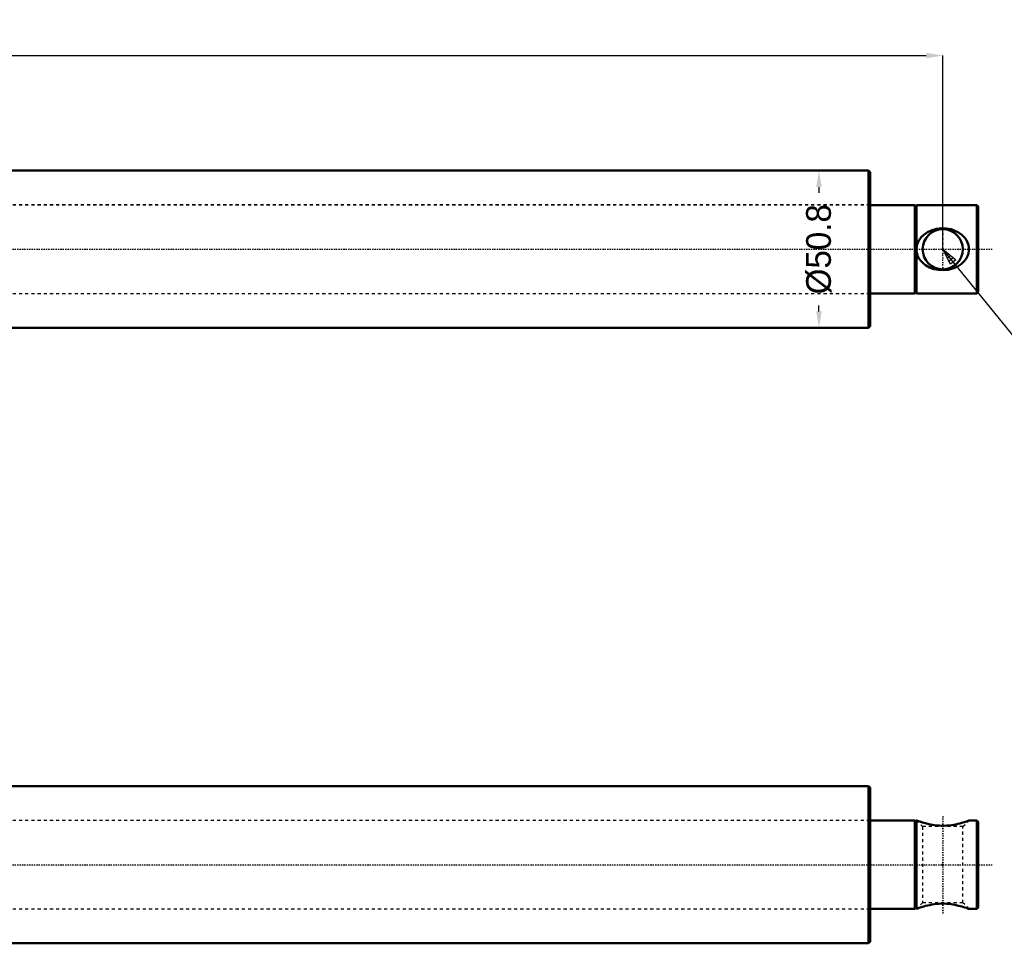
# Model space of a CAD drawing. Header units: millimetres. Extents: x -2 to 963, y 0 to 312.
# Tile 4 of 12: x 481 to 799, y 13 to 312. Entities that reach past the tile are written whole.
import ezdxf

# ---------------------------------------------------------------- set-up
doc = ezdxf.new("R2010")
doc.units = ezdxf.units.MM
doc.linetypes.add('Center', pattern=[1.5, 0.45, -0.5, 0.05, -0.5])
doc.linetypes.add('Dashed', pattern=[2, 1, -1])
for name, color, linetype, lineweight in [('am_0', 7, 'Continuous', 50), ('am_3', 6, 'Dashed', 25), ('am_6', 2, 'Continuous', 35), ('am_7', 7, 'Center', 25), ('am_8', 3, 'Continuous', 25), ('am_9', 7, 'Continuous', 50)]:
    doc.layers.add(name, color=color, linetype=linetype, lineweight=lineweight)
doc.dimstyles.new('ISO-25', dxfattribs={"dimtxt": 2.5, "dimasz": 2.5, "dimexe": 1.25, "dimexo": 0.625, "dimtad": 1, "dimtxsty": 'Standard', "dimcen": 2.5, "dimadec": 0, "dimazin": 0, "dimtfac": 1, "dimtmove": 0, "dimatfit": 3, "dimfxl": 1, "dimarcsym": 0})

# ---------------------------------------------------------------- blocks, each defined once
blk = doc.blocks.new('1_ID1012G5A404570000L5000T_0_in_ID10K_12_G4A_40_457_0000L50_0__1000')
at = {"layer": 'am_0'}
for p, q in [((770, 52.9), (755.5, 52.9)), ((770, 52.9), (770, 24.3)), ((770.5, 52.4), (770, 52.9)), ((770.5, 52.9), (770.5, 24.3)), ((790, 52.9), (787.48, 52.9)), ((790.5, 52.4), (790, 52.9)), ((790, 52.9), (790, 24.3)), ((790.5, 52.4), (790.5, 24.8)), ((755.5, 24.3), (770, 24.3)), ((770, 24.3), (770.5, 24.8)), ((787.48, 24.3), (790, 24.3)), ((790, 24.3), (790.5, 24.8))]:
    blk.add_line(p, q, dxfattribs=at)
for points in [[(770.5, 52.9), (770.5, 52.9), (770.59, 52.87), (770.82, 52.78), (771.16, 52.66), (771.61, 52.51), (772.42, 52.25), (773.39, 51.97), (774.47, 51.7), (775.65, 51.47), (776.38, 51.36), (777.12, 51.28), (777.9, 51.22), (778.68, 51.19), (779.46, 51.19), (780.23, 51.23), (781.01, 51.29), (781.78, 51.38), (782.51, 51.5), (783.21, 51.63), (783.9, 51.79), (784.56, 51.95), (785.51, 52.22), (786.34, 52.49), (786.85, 52.66), (787.23, 52.8), (787.45, 52.88), (787.5, 52.9)], [(787.5, 24.3), (787.47, 24.31), (787.32, 24.37), (787.04, 24.47), (786.63, 24.61), (786.12, 24.78), (785.22, 25.06), (784.14, 25.35), (782.96, 25.62), (781.68, 25.83), (780.93, 25.92), (780.16, 25.98), (779.36, 26.01), (778.57, 26.01), (777.8, 25.98), (777.04, 25.91), (776.27, 25.82), (775.53, 25.71), (774.82, 25.57), (774.14, 25.42), (773.48, 25.26), (772.86, 25.08), (772.04, 24.84), (771.35, 24.61), (770.93, 24.46), (770.64, 24.35), (770.54, 24.31), (770.5, 24.3)]]:
    blk.add_lwpolyline(points, dxfattribs=at)
at = {"layer": 'am_3'}
for p, q in [((755.5, 52.9), (274.5, 52.9)), ((770.5, 52.9), (772.5, 50.9)), ((785.5, 50.9), (787.5, 52.9)), ((772.5, 50.9), (772.5, 26.3)), ((785.5, 50.9), (772.5, 50.9)), ((785.5, 26.3), (785.5, 50.9)), ((772.5, 26.3), (770.5, 24.3)), ((785.5, 26.3), (772.5, 26.3)), ((787.5, 24.3), (785.5, 26.3)), ((274.5, 24.3), (755.5, 24.3))]:
    blk.add_line(p, q, dxfattribs=at)
at = {"layer": 'am_7'}
blk.add_line((779, 54.33), (779, 22.87), dxfattribs=at)
at = {"layer": 'am_6'}
for tag, p, flags in [('NB', (795.5, 54.33), 8), ('NN', (795.5, 53.83), 8), ('CATALOG', (795.5, 51.83), 8), ('NT', (795.5, 53.33), 8), ('NBSYN', (795.5, 52.83), 8), ('LINA', (795.5, 52.33), 8), ('MODEL', (795.5, 51.33), 8), ('IV', (795.5, 50.83), 8), ('STROKE', (795.5, 49.33), 8), ('GR', (795.5, 49.83), 8), ('MAST', (795.5, 50.33), 8), ('POS', (795.5, 48.83), 8), ('FC', (795.5, 48.33), 8), ('RC', (795.5, 47.83), 8), ('POORC', (795.5, 47.33), 8), ('TEXT', (795.5, 44.33), 8), ('OPTION', (795.5, 45.33), 8), ('CL', (795.5, 44.83), 8), ('PF', (795.5, 46.83), 8), ('LS', (795.5, 46.33), 8), ('IL', (795.5, 45.83), 8), ('PSOL_0', (795.5, 43.33), 9), ('PSOL_1', (795.5, 42.83), 9), ('PSOL_2', (795.5, 42.33), 9), ('PSOL_3', (795.5, 41.83), 9)]:
    blk.add_attdef(tag, p, '', height=0.5, dxfattribs=dict(at, flags=flags))
blk = doc.blocks.new('2_ID1012G5A404570000L5000T_0_in_ID10K_12_G4A_40_457_0000L50_0__1000')
at = {"layer": 'am_0'}
for p, q in [((755, 64), (162.45, 64)), ((755.5, 63.5), (755, 64)), ((755, 64), (755, 13.2)), ((755.5, 63.5), (755.5, 13.7)), ((162.45, 13.2), (755, 13.2)), ((755, 13.2), (755.5, 13.7))]:
    blk.add_line(p, q, dxfattribs=at)
at = {"layer": 'am_3'}
for p, q in [((755.5, 52.91), (278.5, 52.91)), ((278.5, 24.29), (755.5, 24.29))]:
    blk.add_line(p, q, dxfattribs=at)
at = {"layer": 'am_7'}
blk.add_line((126.5, 38.6), (795.3, 38.6), dxfattribs=at)
at = {"layer": 'am_6'}
for tag, p, flags in [('NB', (800.3, 77.2), 8), ('NN', (800.3, 76.7), 8), ('NT', (800.3, 76.2), 8), ('CATALOG', (800.3, 74.7), 8), ('GR', (800.3, 72.7), 8), ('NBSYN', (800.3, 75.7), 8), ('LINA', (800.3, 75.2), 8), ('MODEL', (800.3, 74.2), 8), ('IV', (800.3, 73.7), 8), ('MAST', (800.3, 73.2), 8), ('STROKE', (800.3, 72.2), 8), ('POS', (800.3, 71.7), 8), ('FC', (800.3, 71.2), 8), ('RC', (800.3, 70.7), 8), ('POORC', (800.3, 70.2), 8), ('PF', (800.3, 69.7), 8), ('TEXT', (800.3, 67.2), 8), ('OPTION', (800.3, 68.2), 8), ('CL', (800.3, 67.7), 8), ('LS', (800.3, 69.2), 8), ('IL', (800.3, 68.7), 8), ('PSOL_0', (800.3, 66.2), 9), ('PSOL_1', (800.3, 65.7), 9), ('PSOL_2', (800.3, 65.2), 9), ('PSOL_3', (800.3, 64.7), 9), ('PSOL_4', (800.3, 64.2), 9)]:
    blk.add_attdef(tag, p, '', height=0.5, dxfattribs=dict(at, flags=flags))
blk = doc.blocks.new('3_ID1012G5A404570000L5000T_0_in_ID10K_12_G4A_40_457_0000L50_0__1000')
at = {"layer": 'am_0'}
for p, q in [((770, 251.77), (755.5, 251.77)), ((770.5, 251.27), (770, 251.77)), ((770, 251.77), (770, 223.17)), ((770.5, 251.77), (770.5, 223.17)), ((790, 251.77), (770.5, 251.77)), ((790.5, 251.27), (790, 251.77)), ((790, 251.77), (790, 223.17)), ((790.5, 251.27), (790.5, 223.67)), ((755.5, 223.17), (770, 223.17)), ((770, 223.17), (770.5, 223.67)), ((770.5, 223.17), (790, 223.17)), ((790, 223.17), (790.5, 223.67))]:
    blk.add_line(p, q, dxfattribs=at)
blk.add_lwpolyline([(770.5, 237.47), (770.54, 236.81), (770.71, 235.98), (771, 235.18), (771.43, 234.4), (771.96, 233.69), (772.64, 232.99), (773.41, 232.38), (774.72, 231.62), (776.15, 231.08), (777.66, 230.77), (779.22, 230.69), (780.77, 230.84), (782.28, 231.22), (783.7, 231.83), (784.98, 232.67), (785.84, 233.47), (786.56, 234.4), (787.01, 235.22), (787.33, 236.12), (787.48, 237.06), (787.47, 238.02), (787.32, 238.86), (787.04, 239.66), (786.63, 240.44), (786.12, 241.15), (785.2, 242.09), (784.14, 242.86), (782.95, 243.47), (781.68, 243.91), (780.14, 244.19), (778.57, 244.25), (777.02, 244.07), (775.53, 243.65), (774.12, 243.01), (772.86, 242.14), (772.03, 241.34), (771.35, 240.41), (770.93, 239.58), (770.64, 238.69), (770.5, 237.47)], dxfattribs=at)
blk.add_circle((779, 237.47), 6.5, dxfattribs=at)
at = {"layer": 'am_3'}
for p, q in [((755.5, 251.77), (274.5, 251.77)), ((274.5, 223.17), (755.5, 223.17))]:
    blk.add_line(p, q, dxfattribs=at)
at = {"layer": 'am_7'}
blk.add_line((779, 230.64), (779, 244.29), dxfattribs=at)
at = {"layer": 'am_6'}
for tag, p, flags in [('NB', (795.5, 251.77), 8), ('NN', (795.5, 251.27), 8), ('CATALOG', (795.5, 249.27), 8), ('NT', (795.5, 250.77), 8), ('NBSYN', (795.5, 250.27), 8), ('LINA', (795.5, 249.77), 8), ('MODEL', (795.5, 248.77), 8), ('IV', (795.5, 248.27), 8), ('MAST', (795.5, 247.77), 8), ('STROKE', (795.5, 246.77), 8), ('GR', (795.5, 247.27), 8), ('POS', (795.5, 246.27), 8), ('FC', (795.5, 245.77), 8), ('RC', (795.5, 245.27), 8), ('POORC', (795.5, 244.77), 8), ('TEXT', (795.5, 241.77), 8), ('OPTION', (795.5, 242.77), 8), ('CL', (795.5, 242.27), 8), ('PF', (795.5, 244.27), 8), ('LS', (795.5, 243.77), 8), ('IL', (795.5, 243.27), 8), ('PSOL_0', (795.5, 240.77), 9), ('PSOL_1', (795.5, 240.27), 9), ('PSOL_2', (795.5, 239.77), 9), ('PSOL_3', (795.5, 239.27), 9)]:
    blk.add_attdef(tag, p, '', height=0.5, dxfattribs=dict(at, flags=flags))
blk = doc.blocks.new('4_ID1012G5A404570000L5000T_0_in_ID10K_12_G4A_40_457_0000L50_0__1000')
at = {"layer": 'am_0'}
for p, q in [((755, 262.87), (162.45, 262.87)), ((755.5, 262.37), (755, 262.87)), ((755, 262.87), (755, 212.07)), ((755.5, 262.37), (755.5, 212.57)), ((162.45, 212.07), (755, 212.07)), ((755, 212.07), (755.5, 212.57))]:
    blk.add_line(p, q, dxfattribs=at)
at = {"layer": 'am_3'}
for p, q in [((755.5, 251.78), (278.5, 251.78)), ((278.5, 223.16), (755.5, 223.16))]:
    blk.add_line(p, q, dxfattribs=at)
at = {"layer": 'am_7'}
blk.add_line((126.5, 237.47), (795.3, 237.47), dxfattribs=at)
at = {"layer": 'am_6'}
for tag, p, flags in [('CATALOG', (800.3, 273.57), 8), ('NB', (800.3, 276.07), 8), ('NN', (800.3, 275.57), 8), ('NT', (800.3, 275.07), 8), ('NBSYN', (800.3, 274.57), 8), ('LINA', (800.3, 274.07), 8), ('STROKE', (800.3, 271.07), 8), ('GR', (800.3, 271.57), 8), ('MODEL', (800.3, 273.07), 8), ('IV', (800.3, 272.57), 8), ('MAST', (800.3, 272.07), 8), ('POS', (800.3, 270.57), 8), ('FC', (800.3, 270.07), 8), ('OPTION', (800.3, 267.07), 8), ('RC', (800.3, 269.57), 8), ('POORC', (800.3, 269.07), 8), ('PF', (800.3, 268.57), 8), ('LS', (800.3, 268.07), 8), ('IL', (800.3, 267.57), 8), ('TEXT', (800.3, 266.07), 8), ('CL', (800.3, 266.57), 8), ('PSOL_0', (800.3, 265.07), 9), ('PSOL_1', (800.3, 264.57), 9), ('PSOL_2', (800.3, 264.07), 9), ('PSOL_3', (800.3, 263.57), 9), ('PSOL_4', (800.3, 263.07), 9)]:
    blk.add_attdef(tag, p, '', height=0.5, dxfattribs=dict(at, flags=flags))
blk = doc.blocks.new('*D8')
at = {"layer": 'am_8', "color": 0, "lineweight": -2}
for p, q in [((755, 262.87), (739, 262.87)), ((739, 257.54), (739, 255.68)), ((739, 217.4), (739, 219.26)), ((755, 212.07), (739, 212.07))]:
    blk.add_line(p, q, dxfattribs=at)
at = {"layer": 'am_8', "color": 0}
for points in [[(739.89, 257.54), (738.11, 257.54), (739, 262.87)], [(738.11, 217.4), (739.89, 217.4), (739, 212.07)]]:
    blk.add_solid(points, dxfattribs=at)
at = {"layer": 'Defpoints', "color": 0}
for p in [(743, 262.87), (755, 262.87), (755, 212.07)]:
    blk.add_point(p, dxfattribs=at)
at = {"layer": 'am_8', "color": 0, "insert": (739, 237.47), "char_height": 8, "attachment_point": 5, "rotation": 90}
blk.add_mtext('Ø50.8', dxfattribs=at)
blk = doc.blocks.new('*D11')
at = {"layer": 'am_8', "color": 0, "lineweight": -2}
for p, q in [((14, 237.47), (14, 300.07)), ((19.33, 300.07), (773.67, 300.07)), ((779, 237.47), (779, 300.07))]:
    blk.add_line(p, q, dxfattribs=at)
at = {"layer": 'am_8', "color": 0}
for points in [[(19.33, 300.96), (19.33, 299.18), (14, 300.07)], [(773.67, 299.18), (773.67, 300.96), (779, 300.07)]]:
    blk.add_solid(points, dxfattribs=at)
at = {"layer": 'Defpoints', "color": 0}
for p in [(779, 296.07), (14, 237.47), (779, 237.47)]:
    blk.add_point(p, dxfattribs=at)
at = {"layer": 'am_8', "color": 0, "insert": (396.5, 306.47), "char_height": 8, "attachment_point": 5}
blk.add_mtext('765', dxfattribs=at)

msp = doc.modelspace()

# ---------------------------------------------------------------- linework, layer by layer
at = {"layer": 'am_8'}
for p, q in [((779, 237.47), (783.2, 234.014)), ((781.547, 232.664), (779, 237.47)), ((803.5, 207.47), (779, 237.47)), ((779.84, 236.779), (779.509, 236.509)), ((780.68, 236.088), (780.019, 235.548)), ((781.52, 235.396), (780.528, 234.587)), ((782.36, 234.705), (781.038, 233.626)), ((783.2, 234.014), (781.547, 232.664))]:
    msp.add_line(p, q, dxfattribs=at)
at = {"layer": 'am_9'}
for p in [(779, 237.47), (779, 38.6)]:
    msp.add_point(p, dxfattribs=at)

# ---------------------------------------------------------------- block references
for name in ['4_ID1012G5A404570000L5000T_0_in_ID10K_12_G4A_40_457_0000L50_0__1000', '3_ID1012G5A404570000L5000T_0_in_ID10K_12_G4A_40_457_0000L50_0__1000', '2_ID1012G5A404570000L5000T_0_in_ID10K_12_G4A_40_457_0000L50_0__1000', '1_ID1012G5A404570000L5000T_0_in_ID10K_12_G4A_40_457_0000L50_0__1000']:
    msp.add_blockref(name, (0, 0))

# ---------------------------------------------------------------- dimensions: what is measured, and where the dimension line sits
at = {"layer": 'am_8'}
dim = msp.add_linear_dim(base=(779, 300.07), p1=(14, 237.47), p2=(779, 237.47), text='765', dimstyle='ISO-25', override={"dimtxt": 8, "dimasz": 5.333333, "dimexe": 0, "dimexo": 0, "dimgap": 2.4}, dxfattribs=at)
dim.commit()
dim.dimension.update_dxf_attribs({"geometry": '*D11', "text_midpoint": (396.5, 300.07), "dimtype": 160})
dim = msp.add_linear_dim(base=(739, 262.87), p1=(755, 212.07), p2=(755, 262.87), angle=90, text='Ø50.8', dimstyle='ISO-25', override={"dimtxt": 8, "dimasz": 5.333333, "dimexe": 0, "dimexo": 0, "dimgap": 2.4}, dxfattribs=at)
dim.commit()
dim.dimension.update_dxf_attribs({"geometry": '*D8', "text_midpoint": (739, 237.47), "dimtype": 160, "text_rotation": 90})

doc.saveas('drawing.dxf')
